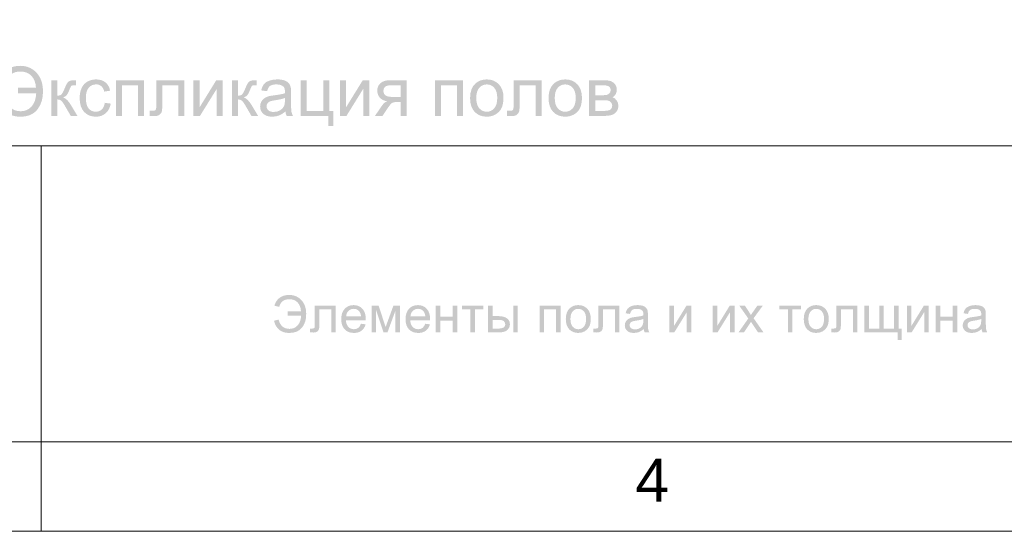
# Model space of a CAD drawing. Header units: millimetres. Extents: x 1527433 to 14789979, y -66543 to 11310.
# Tile 42 of 122: x 1951079 to 1959065, y -60984 to -56837. Entities that reach past the tile are written whole.
import ezdxf

# ---------------------------------------------------------------- set-up
doc = ezdxf.new("R2010")
doc.units = ezdxf.units.MM
doc.styles.get("Standard").update_dxf_attribs({"font": 'isocpeur.ttf', "height": 250})
doc.styles.add('V@ler@Live', font='isocpeui.ttf')

msp = doc.modelspace()

# ---------------------------------------------------------------- hatches: boundary and pattern name
h = msp.add_hatch(color=7)
h.dxf.hatch_style = 2
h.paths.add_polyline_path([(1951064.404, -57387.129), (1951064.404, -57434.203), (1951212.681, -57434.203), (1951209.231, -57466.036), (1951201.863, -57494.313), (1951190.589, -57519.035), (1951175.419, -57540.202), (1951157.054, -57557.195), (1951136.276, -57569.32), (1951113.089, -57576.587), (1951087.5, -57579.008), (1951064.796, -57577.426), (1951044.31, -57572.681), (1951026.044, -57564.773), (1951009.999, -57553.7), (1950996.176, -57539.462), (1950984.576, -57522.058), (1950975.201, -57501.487), (1950968.052, -57477.749), (1950917.119, -57491.089), (1950927.282, -57522.092), (1950940.488, -57548.958), (1950956.74, -57571.686), (1950976.037, -57590.28), (1950998.381, -57604.739), (1951023.772, -57615.066), (1951052.21, -57621.261), (1951083.697, -57623.325), (1951106.548, -57622.377), (1951127.89, -57619.53), (1951147.724, -57614.785), (1951166.048, -57608.139), (1951182.864, -57599.592), (1951198.17, -57589.141), (1951211.968, -57576.787), (1951224.257, -57562.526), (1951244.255, -57530.342), (1951258.115, -57494.644), (1951265.835, -57455.432), (1951267.417, -57412.706), (1951266.126, -57386.093), (1951262.263, -57360.664), (1951255.836, -57336.424), (1951246.856, -57313.377), (1951235.198, -57291.931), (1951220.811, -57272.49), (1951203.696, -57255.055), (1951183.852, -57239.624), (1951161.589, -57226.995), (1951137.295, -57217.968), (1951110.965, -57212.548), (1951082.594, -57210.741), (1951052.85, -57212.663), (1951025.633, -57218.43), (1951000.948, -57228.042), (1950978.8, -57241.498), (1950959.585, -57258.375), (1950943.771, -57278.244), (1950931.346, -57301.099), (1950922.301, -57326.937), (1950974.005, -57340.552), (1950980.643, -57320.979), (1950989.271, -57304.017), (1950999.89, -57289.663), (1951012.5, -57277.92), (1951027.103, -57268.786), (1951043.698, -57262.262), (1951062.287, -57258.348), (1951082.87, -57257.043), (1951110.412, -57259.242), (1951134.822, -57265.835), (1951156.09, -57276.809), (1951174.206, -57292.155), (1951188.874, -57311.243), (1951199.81, -57333.441), (1951207.026, -57358.74), (1951210.531, -57387.129)])
h = msp.add_hatch(color=7)
h.dxf.hatch_style = 2
h.paths.add_polyline_path([(1951335.278, -57327.488), (1951384.226, -57327.488), (1951384.226, -57452.448), (1951395.048, -57451.89), (1951404.118, -57450.209), (1951411.442, -57447.402), (1951417.024, -57443.464), (1951422.285, -57436.849), (1951428.647, -57425.935), (1951436.115, -57410.721), (1951444.695, -57391.208), (1951451.548, -57375.551), (1951457.724, -57362.807), (1951463.228, -57352.978), (1951468.066, -57346.064), (1951477.699, -57336.928), (1951488.737, -57331.346), (1951503.998, -57328.466), (1951526.33, -57327.488), (1951536.141, -57327.488), (1951536.141, -57368.057), (1951522.526, -57367.782), (1951506.651, -57369.222), (1951497.721, -57373.514), (1951494.496, -57377.978), (1951490.521, -57385.414), (1951485.792, -57395.815), (1951480.303, -57409.178), (1951474.845, -57422.232), (1951469.63, -57433.115), (1951464.653, -57441.827), (1951459.908, -57448.37), (1951448.133, -57458.787), (1951431.355, -57468.213), (1951447.044, -57475.054), (1951462.609, -57487.141), (1951478.05, -57504.467), (1951493.367, -57527.028), (1951547, -57616.545), (1951493.091, -57616.545), (1951440.836, -57527.028), (1951433.066, -57514.707), (1951425.802, -57504.69), (1951419.054, -57496.968), (1951412.834, -57491.53), (1951399.688, -57485.08), (1951384.226, -57482.931), (1951384.226, -57616.545), (1951335.278, -57616.545)])
h = msp.add_hatch(color=7)
h.dxf.hatch_style = 2
h.paths.add_polyline_path([(1951768.886, -57510.657), (1951817.062, -57516.941), (1951811.562, -57540.484), (1951802.999, -57561.334), (1951791.366, -57579.487), (1951776.658, -57594.938), (1951759.449, -57607.269), (1951740.402, -57616.07), (1951719.514, -57621.347), (1951696.787, -57623.105), (1951668.561, -57620.685), (1951643.25, -57613.417), (1951620.853, -57601.292), (1951601.371, -57584.299), (1951585.6, -57562.811), (1951574.334, -57537.122), (1951567.575, -57507.226), (1951565.322, -57473.119), (1951566.285, -57450.453), (1951569.18, -57429.249), (1951574.019, -57409.503), (1951580.811, -57391.208), (1951589.587, -57374.767), (1951600.379, -57360.506), (1951613.197, -57348.436), (1951628.05, -57338.567), (1951644.236, -57330.89), (1951661.13, -57325.393), (1951678.737, -57322.088), (1951697.062, -57320.984), (1951719.52, -57322.472), (1951739.843, -57326.937), (1951758.027, -57334.378), (1951774.067, -57344.796), (1951787.689, -57357.953), (1951798.624, -57373.611), (1951806.871, -57391.77), (1951812.432, -57412.43), (1951764.807, -57419.761), (1951760.756, -57406.117), (1951755.388, -57394.282), (1951748.707, -57384.244), (1951740.718, -57375.995), (1951731.624, -57369.556), (1951721.626, -57364.957), (1951710.728, -57362.197), (1951698.936, -57361.277), (1951681.292, -57362.94), (1951665.395, -57367.92), (1951651.234, -57376.207), (1951638.799, -57387.791), (1951628.67, -57402.993), (1951621.435, -57422.056), (1951617.095, -57444.973), (1951615.648, -57471.741), (1951617.043, -57498.892), (1951621.229, -57522.053), (1951628.205, -57541.225), (1951637.972, -57556.408), (1951649.982, -57567.975), (1951663.693, -57576.224), (1951679.109, -57581.166), (1951696.235, -57582.811), (1951710.033, -57581.705), (1951722.652, -57578.387), (1951734.094, -57572.858), (1951744.356, -57565.117), (1951753.142, -57555.08), (1951760.156, -57542.662), (1951765.402, -57527.856)])
h = msp.add_hatch(color=7)
h.dxf.hatch_style = 2
h.paths.add_polyline_path([(1951859.998, -57327.488), (1952088.036, -57327.488), (1952088.036, -57616.545), (1952039.032, -57616.545), (1952039.032, -57368.057), (1951908.946, -57368.057), (1951908.946, -57616.545), (1951859.998, -57616.545)])
h = msp.add_hatch(color=7)
h.dxf.hatch_style = 2
h.paths.add_polyline_path([(1952186.523, -57327.488), (1952414.064, -57327.488), (1952414.064, -57616.545), (1952365.337, -57616.545), (1952365.337, -57368.057), (1952235.526, -57368.057), (1952235.526, -57512.035), (1952235.319, -57535.071), (1952234.699, -57553.824), (1952233.665, -57568.287), (1952232.218, -57578.456), (1952226.086, -57593.498), (1952214.249, -57606.513), (1952206.082, -57611.754), (1952196.293, -57615.491), (1952184.871, -57617.73), (1952171.805, -57618.475), (1952153.36, -57617.91), (1952132.393, -57616.27), (1952132.393, -57575.425), (1952153.891, -57575.425), (1952166.92, -57574.667), (1952175.609, -57572.338), (1952181.059, -57568.286), (1952184.318, -57562.416), (1952185.267, -57557.095), (1952185.958, -57547.919), (1952186.38, -57534.898), (1952186.523, -57518.043)])
h = msp.add_hatch(color=7)
h.dxf.hatch_style = 2
h.paths.add_polyline_path([(1952488.389, -57327.488), (1952537.337, -57327.488), (1952537.337, -57547.974), (1952673.156, -57327.488), (1952725.963, -57327.488), (1952725.963, -57616.545), (1952676.96, -57616.545), (1952676.96, -57397.437), (1952541.14, -57616.545), (1952488.389, -57616.545)])
h = msp.add_hatch(color=7)
h.dxf.hatch_style = 2
h.paths.add_polyline_path([(1952800.491, -57327.488), (1952849.439, -57327.488), (1952849.439, -57452.448), (1952860.261, -57451.89), (1952869.331, -57450.209), (1952876.654, -57447.402), (1952882.236, -57443.464), (1952887.498, -57436.849), (1952893.86, -57425.935), (1952901.328, -57410.721), (1952909.907, -57391.208), (1952916.76, -57375.551), (1952922.936, -57362.807), (1952928.441, -57352.978), (1952933.279, -57346.064), (1952942.911, -57336.928), (1952953.949, -57331.346), (1952969.211, -57328.466), (1952991.542, -57327.488), (1953001.354, -57327.488), (1953001.354, -57368.057), (1952987.739, -57367.782), (1952971.864, -57369.222), (1952962.934, -57373.514), (1952959.708, -57377.978), (1952955.734, -57385.414), (1952951.004, -57395.815), (1952945.516, -57409.178), (1952940.058, -57422.232), (1952934.843, -57433.115), (1952929.865, -57441.827), (1952925.12, -57448.37), (1952913.345, -57458.787), (1952896.568, -57468.213), (1952912.257, -57475.054), (1952927.821, -57487.141), (1952943.262, -57504.467), (1952958.579, -57527.028), (1953012.213, -57616.545), (1952958.304, -57616.545), (1952906.048, -57527.028), (1952898.278, -57514.707), (1952891.014, -57504.69), (1952884.267, -57496.968), (1952878.047, -57491.53), (1952864.9, -57485.08), (1952849.439, -57482.931), (1952849.439, -57616.545), (1952800.491, -57616.545)])
h = msp.add_hatch(color=7)
h.paths.add_polyline_path([(1953234.098, -57580.882), (1953207.399, -57600.636), (1953181.733, -57613.569), (1953155.612, -57620.714), (1953127.713, -57623.105), (1953105.275, -57621.656), (1953085.587, -57617.303), (1953068.647, -57610.036), (1953054.457, -57599.843), (1953043.252, -57587.379), (1953035.261, -57573.302), (1953030.474, -57557.613), (1953028.881, -57540.312), (1953031.285, -57520.027), (1953038.527, -57501.562), (1953049.696, -57485.742), (1953063.883, -57473.395), (1953080.502, -57464.093), (1953099.105, -57457.354), (1953117.199, -57453.599), (1953142.651, -57449.968), (1953170.371, -57446.278), (1953194.169, -57442.237), (1953214.05, -57437.845), (1953230.019, -57433.101), (1953230.219, -57424.867), (1953230.295, -57420.313), (1953229.426, -57406.453), (1953226.822, -57394.805), (1953222.481, -57385.369), (1953216.404, -57378.145), (1953205.882, -57370.901), (1953193.081, -57365.715), (1953177.995, -57362.595), (1953160.621, -57361.553), (1953144.468, -57362.316), (1953130.573, -57364.599), (1953118.941, -57368.39), (1953109.578, -57373.68), (1953101.888, -57380.884), (1953095.268, -57390.423), (1953089.711, -57402.298), (1953085.215, -57416.509), (1953037.314, -57409.95), (1953045.954, -57382.162), (1953058.812, -57360.285), (1953077.119, -57343.583), (1953102.082, -57331.181), (1953132.633, -57323.54), (1953167.732, -57320.984), (1953185.344, -57321.531), (1953201.225, -57323.168), (1953215.38, -57325.89), (1953227.814, -57329.693), (1953247.878, -57339.546), (1953261.824, -57351.631), (1953271.091, -57366.562), (1953277.093, -57384.925), (1953278.178, -57392.46), (1953278.953, -57402.502), (1953279.418, -57415.055), (1953279.573, -57430.124), (1953279.573, -57495.443), (1953279.761, -57526.459), (1953280.331, -57551.206), (1953281.294, -57569.679), (1953282.66, -57581.874), (1953287.332, -57599.602), (1953295.062, -57616.545), (1953243.91, -57616.545), (1953237.64, -57600.016)])
h.paths.add_polyline_path([(1953230.019, -57471.465), (1953215.003, -57476.716), (1953196.664, -57481.553), (1953175.007, -57485.976), (1953150.038, -57489.986), (1953136.021, -57492.24), (1953124.227, -57494.623), (1953114.644, -57497.141), (1953107.263, -57499.798), (1953096.143, -57506.523), (1953087.916, -57515.728), (1953082.831, -57526.801), (1953081.136, -57538.989), (1953082.057, -57548.375), (1953084.829, -57556.938), (1953089.461, -57564.685), (1953095.963, -57571.621), (1953104.254, -57577.337), (1953114.25, -57581.419), (1953125.962, -57583.869), (1953139.399, -57584.685), (1953166.133, -57581.612), (1953189.725, -57572.338), (1953208.825, -57557.662), (1953222.137, -57538.438), (1953225.577, -57529.169), (1953228.042, -57517.905), (1953229.524, -57504.657), (1953230.019, -57489.435)])
h = msp.add_hatch(color=7)
h.dxf.hatch_style = 2
h.paths.add_polyline_path([(1953357, -57327.488), (1953406.003, -57327.488), (1953406.003, -57576.251), (1953541.547, -57576.251), (1953541.547, -57327.488), (1953590.55, -57327.488), (1953590.55, -57576.251), (1953622.135, -57576.251), (1953622.135, -57698.456), (1953581.841, -57698.456), (1953581.841, -57616.545), (1953357, -57616.545)])
h = msp.add_hatch(color=7)
h.dxf.hatch_style = 2
h.paths.add_polyline_path([(1953676.429, -57327.488), (1953725.377, -57327.488), (1953725.377, -57547.974), (1953861.197, -57327.488), (1953914.003, -57327.488), (1953914.003, -57616.545), (1953865, -57616.545), (1953865, -57397.437), (1953729.18, -57616.545), (1953676.429, -57616.545)])
h = msp.add_hatch(color=7)
h.paths.add_polyline_path([(1954216.293, -57327.488), (1954216.293, -57616.545), (1954167.621, -57616.545), (1954167.621, -57503.877), (1954139.288, -57503.877), (1954116.716, -57505.558), (1954100.759, -57510.547), (1954093.71, -57515.735), (1954085.214, -57524.603), (1954075.272, -57537.15), (1954063.882, -57553.376), (1954021.163, -57616.545), (1953960.474, -57616.545), (1954013.281, -57538.714), (1954025.351, -57522.829), (1954037.41, -57510.815), (1954049.449, -57502.677), (1954061.457, -57498.42), (1954041.851, -57494.39), (1954024.953, -57488.009), (1954010.762, -57479.281), (1953999.28, -57468.213), (1953990.39, -57455.52), (1953984.052, -57441.907), (1953980.258, -57427.363), (1953978.995, -57411.879), (1953980.65, -57393.997), (1953985.617, -57377.883), (1953993.901, -57363.525), (1954005.509, -57350.915), (1954020.267, -57340.673), (1954038.003, -57333.352), (1954058.715, -57328.955), (1954082.403, -57327.488)])
h.paths.add_polyline_path([(1954167.621, -57368.057), (1954097.947, -57368.057), (1954077.98, -57368.914), (1954061.905, -57371.475), (1954049.725, -57375.731), (1954041.448, -57381.672), (1954031.925, -57396.466), (1954028.77, -57413.533), (1954029.929, -57425.614), (1954033.414, -57435.974), (1954039.234, -57444.608), (1954047.401, -57451.511), (1954058.533, -57456.793), (1954073.246, -57460.565), (1954091.545, -57462.829), (1954113.436, -57463.583), (1954167.621, -57463.583)])
h = msp.add_hatch(color=7)
h.dxf.hatch_style = 2
h.paths.add_polyline_path([(1954447.31, -57327.488), (1954675.348, -57327.488), (1954675.348, -57616.545), (1954626.345, -57616.545), (1954626.345, -57368.057), (1954496.258, -57368.057), (1954496.258, -57616.545), (1954447.31, -57616.545)])
h = msp.add_hatch(color=7)
h.paths.add_polyline_path([(1954731.667, -57472.017), (1954734.458, -57434.501), (1954742.829, -57402.164), (1954756.782, -57375.015), (1954776.316, -57353.064), (1954795.952, -57339.029), (1954817.65, -57329.004), (1954841.405, -57322.989), (1954867.211, -57320.984), (1954895.623, -57323.431), (1954921.327, -57330.768), (1954944.323, -57342.982), (1954964.611, -57360.065), (1954981.178, -57381.447), (1954993.012, -57406.56), (1955000.113, -57435.394), (1955002.479, -57467.938), (1955001.427, -57494.355), (1954998.276, -57517.795), (1954993.038, -57538.259), (1954985.722, -57555.746), (1954976.38, -57570.847), (1954965.141, -57584.154), (1954952.011, -57595.674), (1954936.995, -57605.411), (1954920.634, -57613.152), (1954903.55, -57618.681), (1954885.742, -57621.999), (1954867.211, -57623.105), (1954838.315, -57620.675), (1954812.324, -57613.383), (1954789.247, -57601.222), (1954769.095, -57584.189), (1954752.712, -57562.577), (1954741.017, -57536.681), (1954734.004, -57506.496)])
h.paths.add_polyline_path([(1954781.993, -57472.017), (1954783.503, -57498.051), (1954788.036, -57520.592), (1954795.597, -57539.64), (1954806.192, -57555.195), (1954819.09, -57567.277), (1954833.559, -57575.907), (1954849.6, -57581.085), (1954867.211, -57582.811), (1954884.646, -57581.075), (1954900.566, -57575.866), (1954914.968, -57567.184), (1954927.845, -57555.03), (1954938.448, -57539.329), (1954946.028, -57520), (1954950.58, -57497.033), (1954952.098, -57470.418), (1954950.57, -57445.243), (1954945.994, -57423.303), (1954938.378, -57404.608), (1954927.735, -57389.169), (1954914.805, -57377.087), (1954900.408, -57368.457), (1954884.543, -57363.279), (1954867.211, -57361.553), (1954849.6, -57363.277), (1954833.559, -57368.443), (1954819.09, -57377.041), (1954806.192, -57389.059), (1954795.597, -57404.54), (1954788.036, -57423.53), (1954783.503, -57446.024)])
h = msp.add_hatch(color=7)
h.dxf.hatch_style = 2
h.paths.add_polyline_path([(1955084.536, -57327.488), (1955312.078, -57327.488), (1955312.078, -57616.545), (1955263.35, -57616.545), (1955263.35, -57368.057), (1955133.539, -57368.057), (1955133.539, -57512.035), (1955133.333, -57535.071), (1955132.712, -57553.824), (1955131.679, -57568.287), (1955130.232, -57578.456), (1955124.1, -57593.498), (1955112.262, -57606.513), (1955104.096, -57611.754), (1955094.307, -57615.491), (1955082.884, -57617.73), (1955069.819, -57618.475), (1955051.374, -57617.91), (1955030.407, -57616.27), (1955030.407, -57575.425), (1955051.904, -57575.425), (1955064.934, -57574.667), (1955073.622, -57572.338), (1955079.072, -57568.286), (1955082.331, -57562.416), (1955083.281, -57557.095), (1955083.971, -57547.919), (1955084.393, -57534.898), (1955084.536, -57518.043)])
h = msp.add_hatch(color=7)
h.paths.add_polyline_path([(1955368.157, -57472.017), (1955370.948, -57434.501), (1955379.319, -57402.164), (1955393.272, -57375.015), (1955412.806, -57353.064), (1955432.442, -57339.029), (1955454.14, -57329.004), (1955477.895, -57322.989), (1955503.701, -57320.984), (1955532.113, -57323.431), (1955557.817, -57330.768), (1955580.813, -57342.982), (1955601.101, -57360.065), (1955617.668, -57381.447), (1955629.502, -57406.56), (1955636.603, -57435.394), (1955638.969, -57467.938), (1955637.917, -57494.355), (1955634.766, -57517.795), (1955629.528, -57538.259), (1955622.212, -57555.746), (1955612.87, -57570.847), (1955601.631, -57584.154), (1955588.501, -57595.674), (1955573.485, -57605.411), (1955557.124, -57613.152), (1955540.04, -57618.681), (1955522.232, -57621.999), (1955503.701, -57623.105), (1955474.805, -57620.675), (1955448.814, -57613.383), (1955425.737, -57601.222), (1955405.585, -57584.189), (1955389.203, -57562.577), (1955377.507, -57536.681), (1955370.494, -57506.496)])
h.paths.add_polyline_path([(1955418.483, -57472.017), (1955419.993, -57498.051), (1955424.526, -57520.592), (1955432.087, -57539.64), (1955442.682, -57555.195), (1955455.58, -57567.277), (1955470.049, -57575.907), (1955486.09, -57581.085), (1955503.701, -57582.811), (1955521.136, -57581.075), (1955537.057, -57575.866), (1955551.458, -57567.184), (1955564.335, -57555.03), (1955574.938, -57539.329), (1955582.518, -57520), (1955587.07, -57497.033), (1955588.588, -57470.418), (1955587.06, -57445.243), (1955582.484, -57423.303), (1955574.868, -57404.608), (1955564.225, -57389.169), (1955551.295, -57377.087), (1955536.898, -57368.457), (1955521.033, -57363.279), (1955503.701, -57361.553), (1955486.09, -57363.277), (1955470.049, -57368.443), (1955455.58, -57377.041), (1955442.682, -57389.059), (1955432.087, -57404.54), (1955424.526, -57423.53), (1955419.993, -57446.024)])
h = msp.add_hatch(color=7)
h.paths.add_polyline_path([(1955697.379, -57327.488), (1955810.323, -57327.488), (1955829.785, -57327.922), (1955846.586, -57329.224), (1955860.731, -57331.395), (1955872.225, -57334.433), (1955891.069, -57344.272), (1955907.061, -57359.899), (1955913.428, -57369.623), (1955917.976, -57380.267), (1955920.704, -57391.82), (1955921.614, -57404.272), (1955919.464, -57423.62), (1955913.015, -57440.322), (1955902.3, -57454.454), (1955887.328, -57466.064), (1955905.966, -57475.813), (1955921.173, -57491.475), (1955931.294, -57511.87), (1955934.677, -57535.737), (1955931.815, -57554.96), (1955925.961, -57571.532), (1955917.12, -57585.447), (1955905.298, -57596.702), (1955890.435, -57605.383), (1955872.555, -57611.584), (1955851.657, -57615.305), (1955827.742, -57616.545), (1955697.379, -57616.545)])
h.paths.add_polyline_path([(1955746.327, -57449.141), (1955798.582, -57449.141), (1955812.99, -57448.943), (1955824.958, -57448.342), (1955834.487, -57447.327), (1955841.577, -57445.889), (1955852.67, -57440.976), (1955862.523, -57432.715), (1955869.469, -57421.801), (1955871.784, -57408.902), (1955870.771, -57398.351), (1955867.732, -57389.52), (1955862.668, -57382.416), (1955855.578, -57377.042), (1955846.047, -57373.127), (1955833.653, -57370.317), (1955818.386, -57368.624), (1955800.236, -57368.057), (1955746.327, -57368.057)])
h.paths.add_polyline_path([(1955746.327, -57576.251), (1955810.819, -57576.251), (1955830.014, -57575.651), (1955845.932, -57573.847), (1955858.584, -57570.833), (1955867.98, -57566.605), (1955874.833, -57560.922), (1955879.845, -57553.466), (1955883.018, -57544.242), (1955884.351, -57533.257), (1955882.091, -57519.897), (1955875.367, -57507.57), (1955864.997, -57497.903), (1955851.94, -57492.577), (1955843.621, -57491.202), (1955833.137, -57490.221), (1955820.492, -57489.631), (1955805.693, -57489.435), (1955746.327, -57489.435)])
h = msp.add_hatch(color=7)
h.dxf.hatch_style = 2
h.paths.add_polyline_path([(1953250.866, -59199.889), (1953250.866, -59235.057), (1953361.605, -59235.057), (1953359.03, -59258.859), (1953353.536, -59279.994), (1953345.117, -59298.464), (1953333.768, -59314.266), (1953320.053, -59326.927), (1953304.54, -59335.97), (1953287.229, -59341.396), (1953268.119, -59343.205), (1953251.169, -59342.024), (1953235.873, -59338.481), (1953222.233, -59332.575), (1953210.248, -59324.305), (1953199.919, -59313.671), (1953191.247, -59300.673), (1953184.233, -59285.309), (1953178.877, -59267.578), (1953140.898, -59277.555), (1953148.484, -59300.712), (1953158.345, -59320.778), (1953170.481, -59337.756), (1953184.892, -59351.646), (1953201.58, -59362.447), (1953220.544, -59370.162), (1953241.787, -59374.79), (1953265.307, -59376.333), (1953298.287, -59373.5), (1953326.775, -59364.992), (1953350.767, -59350.8), (1953370.259, -59330.913), (1953385.173, -59306.895), (1953395.518, -59280.236), (1953401.296, -59250.941), (1953402.505, -59219.016), (1953401.544, -59199.161), (1953398.66, -59180.19), (1953393.854, -59162.097), (1953387.126, -59144.878), (1953378.422, -59128.847), (1953367.682, -59114.32), (1953354.895, -59101.291), (1953340.052, -59089.756), (1953323.423, -59080.343), (1953305.284, -59073.606), (1953285.637, -59069.556), (1953264.481, -59068.204), (1953242.239, -59069.64), (1953221.899, -59073.95), (1953203.461, -59081.133), (1953186.925, -59091.189), (1953172.569, -59103.79), (1953160.756, -59118.612), (1953151.485, -59135.667), (1953144.757, -59154.965), (1953183.397, -59165.163), (1953188.355, -59150.549), (1953194.798, -59137.879), (1953202.727, -59127.155), (1953212.143, -59118.378), (1953223.047, -59111.549), (1953235.44, -59106.67), (1953249.325, -59103.741), (1953264.701, -59102.765), (1953285.269, -59104.407), (1953303.486, -59109.331), (1953319.357, -59117.532), (1953332.886, -59129.003), (1953343.821, -59143.265), (1953351.986, -59159.836), (1953357.381, -59178.713), (1953360.006, -59199.889)])
h = msp.add_hatch(color=7)
h.dxf.hatch_style = 2
h.paths.add_polyline_path([(1953472.5, -59155.406), (1953642.44, -59155.406), (1953642.44, -59371.262), (1953606.06, -59371.262), (1953606.06, -59185.668), (1953509.101, -59185.668), (1953509.101, -59293.21), (1953508.947, -59310.418), (1953508.488, -59324.422), (1953507.729, -59335.223), (1953506.676, -59342.819), (1953502.08, -59354.057), (1953493.226, -59363.765), (1953479.797, -59370.463), (1953461.531, -59372.695), (1953447.765, -59372.282), (1953432.096, -59371.041), (1953432.096, -59340.559), (1953448.137, -59340.559), (1953457.852, -59339.98), (1953464.342, -59338.244), (1953468.401, -59335.226), (1953470.847, -59330.803), (1953471.57, -59326.843), (1953472.087, -59320.006), (1953472.397, -59310.285), (1953472.5, -59297.675)])
h = msp.add_hatch(color=7)
h.paths.add_polyline_path([(1953846.763, -59301.754), (1953884.577, -59306.439), (1953879.121, -59322.087), (1953871.768, -59335.874), (1953862.524, -59347.801), (1953851.394, -59357.867), (1953838.475, -59365.889), (1953823.867, -59371.606), (1953807.575, -59375.029), (1953789.602, -59376.168), (1953767.144, -59374.348), (1953747.145, -59368.885), (1953729.606, -59359.773), (1953714.527, -59347.008), (1953702.381, -59330.947), (1953693.718, -59311.951), (1953688.528, -59290.02), (1953686.801, -59265.153), (1953688.548, -59239.461), (1953693.794, -59216.798), (1953702.544, -59197.173), (1953714.802, -59180.597), (1953729.862, -59167.429), (1953747.014, -59158.024), (1953766.264, -59152.381), (1953787.618, -59150.5), (1953808.257, -59152.349), (1953826.926, -59157.887), (1953843.622, -59167.104), (1953858.339, -59179.99), (1953870.348, -59196.247), (1953878.927, -59215.495), (1953884.074, -59237.731), (1953885.789, -59262.948), (1953885.569, -59272.705), (1953724.559, -59272.705), (1953726.563, -59289.446), (1953730.588, -59304.11), (1953736.628, -59316.686), (1953744.678, -59327.165), (1953754.29, -59335.444), (1953765.018, -59341.352), (1953776.862, -59344.892), (1953789.823, -59346.071), (1953808.461, -59343.426), (1953824.164, -59335.488), (1953836.91, -59321.763)])
h.paths.add_polyline_path([(1953726.598, -59242.608), (1953847.149, -59242.608), (1953845.359, -59229.855), (1953842.464, -59218.796), (1953838.452, -59209.432), (1953833.314, -59201.763), (1953823.909, -59192.503), (1953813.222, -59185.888), (1953801.254, -59181.92), (1953788.004, -59180.597), (1953775.9, -59181.651), (1953764.805, -59184.813), (1953754.711, -59190.084), (1953745.615, -59197.464), (1953737.978, -59206.611), (1953732.262, -59217.183), (1953728.469, -59229.183)])
h = msp.add_hatch(color=7)
h.dxf.hatch_style = 2
h.paths.add_polyline_path([(1953933, -59155.406), (1953989.941, -59155.406), (1954046.661, -59328.157), (1954109.665, -59155.406), (1954162.306, -59155.406), (1954162.306, -59371.262), (1954125.705, -59371.262), (1954125.705, -59197.464), (1954061.874, -59371.262), (1954029.132, -59371.262), (1953968.774, -59189.14), (1953968.774, -59371.262), (1953933, -59371.262)])
h = msp.add_hatch(color=7)
h.paths.add_polyline_path([(1954368.137, -59301.754), (1954405.95, -59306.439), (1954400.494, -59322.087), (1954393.141, -59335.874), (1954383.897, -59347.801), (1954372.767, -59357.867), (1954359.849, -59365.889), (1954345.241, -59371.606), (1954328.948, -59375.029), (1954310.976, -59376.168), (1954288.517, -59374.348), (1954268.519, -59368.885), (1954250.98, -59359.773), (1954235.9, -59347.008), (1954223.755, -59330.947), (1954215.092, -59311.951), (1954209.902, -59290.02), (1954208.174, -59265.153), (1954209.922, -59239.461), (1954215.168, -59216.798), (1954223.917, -59197.173), (1954236.176, -59180.597), (1954251.235, -59167.429), (1954268.388, -59158.024), (1954287.638, -59152.381), (1954308.991, -59150.5), (1954329.63, -59152.349), (1954348.3, -59157.887), (1954364.996, -59167.104), (1954379.712, -59179.99), (1954391.722, -59196.247), (1954400.3, -59215.495), (1954405.447, -59237.731), (1954407.163, -59262.948), (1954406.942, -59272.705), (1954245.932, -59272.705), (1954247.937, -59289.446), (1954251.961, -59304.11), (1954258.002, -59316.686), (1954266.052, -59327.165), (1954275.664, -59335.444), (1954286.392, -59341.352), (1954298.236, -59344.892), (1954311.196, -59346.071), (1954329.834, -59343.426), (1954345.537, -59335.488), (1954358.284, -59321.763)])
h.paths.add_polyline_path([(1954247.972, -59242.608), (1954368.523, -59242.608), (1954366.733, -59229.855), (1954363.837, -59218.796), (1954359.826, -59209.432), (1954354.687, -59201.763), (1954345.282, -59192.503), (1954334.595, -59185.888), (1954322.627, -59181.92), (1954309.377, -59180.597), (1954297.274, -59181.651), (1954286.178, -59184.813), (1954276.085, -59190.084), (1954266.989, -59197.464), (1954259.351, -59206.611), (1954253.636, -59217.183), (1954249.843, -59229.183)])
h = msp.add_hatch(color=7)
h.dxf.hatch_style = 2
h.paths.add_polyline_path([(1954453.602, -59155.406), (1954490.148, -59155.406), (1954490.148, -59245.254), (1954591.571, -59245.254), (1954591.571, -59155.406), (1954628.172, -59155.406), (1954628.172, -59371.262), (1954591.571, -59371.262), (1954591.571, -59275.516), (1954490.148, -59275.516), (1954490.148, -59371.262), (1954453.602, -59371.262)])
h = msp.add_hatch(color=7)
h.dxf.hatch_style = 2
h.paths.add_polyline_path([(1954664.997, -59155.406), (1954840.394, -59155.406), (1954840.394, -59185.668), (1954770.886, -59185.668), (1954770.886, -59371.262), (1954734.505, -59371.262), (1954734.505, -59185.668), (1954664.997, -59185.668)])
h = msp.add_hatch(color=7)
h.paths.add_polyline_path([(1955082.176, -59155.406), (1955118.777, -59155.406), (1955118.777, -59371.262), (1955082.176, -59371.262)])
h.paths.add_polyline_path([(1954877.51, -59155.406), (1954914.056, -59155.406), (1954914.056, -59239.742), (1954960.413, -59239.742), (1954981.766, -59240.846), (1955000.514, -59244.152), (1955016.657, -59249.648), (1955030.197, -59257.326), (1955040.913, -59266.959), (1955048.58, -59278.251), (1955053.188, -59291.207), (1955054.726, -59305.833), (1955053.445, -59318.865), (1955049.606, -59330.92), (1955043.215, -59341.993), (1955034.276, -59352.08), (1955022.535, -59360.472), (1955007.735, -59366.466), (1954989.875, -59370.063), (1954968.957, -59371.262), (1954877.51, -59371.262)])
h.paths.add_polyline_path([(1954914.056, -59341.166), (1954952.475, -59341.166), (1954968.598, -59340.637), (1954982.241, -59339.043), (1954993.403, -59336.375), (1955002.085, -59332.622), (1955008.564, -59327.764), (1955013.199, -59321.708), (1955015.983, -59314.452), (1955016.912, -59305.998), (1955014.156, -59292.769), (1955005.943, -59281.028), (1954998.782, -59276.244), (1954988.297, -59272.815), (1954974.496, -59270.75), (1954957.381, -59270.059), (1954914.056, -59270.059)])
h = msp.add_hatch(color=7)
h.dxf.hatch_style = 2
h.paths.add_polyline_path([(1955294.757, -59155.406), (1955465.083, -59155.406), (1955465.083, -59371.262), (1955428.482, -59371.262), (1955428.482, -59185.668), (1955331.303, -59185.668), (1955331.303, -59371.262), (1955294.757, -59371.262)])
h = msp.add_hatch(color=7)
h.paths.add_polyline_path([(1955508.079, -59263.334), (1955510.159, -59235.304), (1955516.403, -59211.155), (1955526.822, -59190.881), (1955541.428, -59174.478), (1955556.092, -59163.988), (1955572.296, -59156.495), (1955590.03, -59151.999), (1955609.283, -59150.5), (1955630.511, -59152.329), (1955649.714, -59157.811), (1955666.891, -59166.941), (1955682.043, -59179.715), (1955694.414, -59195.694), (1955703.251, -59214.448), (1955708.553, -59235.983), (1955710.32, -59260.302), (1955709.536, -59280.031), (1955707.185, -59297.537), (1955703.274, -59312.811), (1955697.808, -59325.842), (1955682.429, -59347.057), (1955661.428, -59362.939), (1955636.451, -59372.86), (1955609.283, -59376.168), (1955587.713, -59374.357), (1955568.313, -59368.919), (1955551.085, -59359.843), (1955536.026, -59347.119), (1955523.799, -59330.973), (1955515.066, -59311.634), (1955509.826, -59289.091)])
h.paths.add_polyline_path([(1955545.672, -59263.334), (1955546.8, -59282.776), (1955550.185, -59299.604), (1955555.834, -59313.827), (1955563.752, -59325.456), (1955573.362, -59334.491), (1955584.161, -59340.931), (1955596.138, -59344.788), (1955609.283, -59346.071), (1955622.315, -59344.779), (1955634.211, -59340.897), (1955644.97, -59334.421), (1955654.592, -59325.346), (1955662.519, -59313.614), (1955668.187, -59299.17), (1955671.591, -59282.007), (1955672.727, -59262.121), (1955671.591, -59243.321), (1955668.18, -59226.94), (1955662.495, -59212.977), (1955654.537, -59201.433), (1955644.885, -59192.421), (1955634.122, -59185.978), (1955622.252, -59182.108), (1955609.283, -59180.817), (1955596.138, -59182.107), (1955584.161, -59185.971), (1955573.362, -59192.398), (1955563.752, -59201.377), (1955555.834, -59212.942), (1955550.185, -59227.126), (1955546.8, -59243.925)])
h = msp.add_hatch(color=7)
h.dxf.hatch_style = 2
h.paths.add_polyline_path([(1955772.579, -59155.406), (1955942.519, -59155.406), (1955942.519, -59371.262), (1955906.139, -59371.262), (1955906.139, -59185.668), (1955809.18, -59185.668), (1955809.18, -59293.21), (1955809.026, -59310.418), (1955808.567, -59324.422), (1955807.808, -59335.223), (1955806.755, -59342.819), (1955802.159, -59354.057), (1955793.305, -59363.765), (1955779.876, -59370.463), (1955761.61, -59372.695), (1955747.844, -59372.282), (1955732.175, -59371.041), (1955732.175, -59340.559), (1955748.216, -59340.559), (1955757.931, -59339.98), (1955764.421, -59338.244), (1955768.48, -59335.226), (1955770.926, -59330.803), (1955771.649, -59326.843), (1955772.166, -59320.006), (1955772.476, -59310.285), (1955772.579, -59297.675)])
h = msp.add_hatch(color=7)
h.paths.add_polyline_path([(1956139.897, -59344.638), (1956119.957, -59359.39), (1956100.761, -59369.057), (1956081.248, -59374.39), (1956060.412, -59376.168), (1956043.659, -59375.083), (1956028.958, -59371.827), (1956016.314, -59366.401), (1956005.731, -59358.804), (1955997.379, -59349.513), (1955991.42, -59339.002), (1955987.848, -59327.272), (1955986.659, -59314.321), (1955988.451, -59299.191), (1955993.88, -59285.383), (1956002.196, -59273.6), (1956012.787, -59264.381), (1956025.189, -59257.422), (1956039.08, -59252.365), (1956052.591, -59249.567), (1956071.601, -59246.853), (1956092.294, -59244.083), (1956110.062, -59241.065), (1956124.916, -59237.799), (1956136.865, -59234.285), (1956137.017, -59228.125), (1956137.086, -59224.694), (1956136.435, -59214.358), (1956134.488, -59205.67), (1956131.249, -59198.626), (1956126.723, -59193.219), (1956118.847, -59187.793), (1956109.277, -59183.918), (1956098.011, -59181.592), (1956085.051, -59180.817), (1956072.96, -59181.385), (1956062.568, -59183.084), (1956053.882, -59185.91), (1956046.907, -59189.857), (1956036.2, -59202.397), (1956028.717, -59221.883), (1955992.943, -59216.977), (1955999.392, -59196.217), (1956008.983, -59179.88), (1956022.633, -59167.409), (1956041.284, -59158.162), (1956064.119, -59152.429), (1956090.343, -59150.5), (1956115.361, -59152.14), (1956135.212, -59157.005), (1956150.212, -59164.363), (1956160.623, -59173.376), (1956167.527, -59184.552), (1956172.033, -59198.291), (1956173.397, -59211.437), (1956173.852, -59232.025), (1956173.852, -59280.808), (1956173.996, -59304.001), (1956174.431, -59322.486), (1956175.154, -59336.269), (1956176.167, -59345.355), (1956179.64, -59358.598), (1956185.427, -59371.262), (1956147.228, -59371.262), (1956142.55, -59358.901)])
h.paths.add_polyline_path([(1956136.865, -59262.948), (1956125.661, -59266.853), (1956111.971, -59270.458), (1956095.79, -59273.754), (1956077.113, -59276.729), (1956057.849, -59280.208), (1956045.198, -59284.06), (1956036.882, -59289.103), (1956030.756, -59295.966), (1956026.939, -59304.234), (1956025.685, -59313.329), (1956028.455, -59326.779), (1956036.765, -59337.748), (1956050.407, -59345.065), (1956069.176, -59347.505), (1956089.151, -59345.189), (1956106.769, -59338.244), (1956121.038, -59327.289), (1956130.967, -59312.943), (1956135.384, -59297.599), (1956136.865, -59276.343)])
h = msp.add_hatch(color=7)
h.dxf.hatch_style = 2
h.paths.add_polyline_path([(1956348.6, -59155.406), (1956385.2, -59155.406), (1956385.2, -59320.054), (1956486.624, -59155.406), (1956526.036, -59155.406), (1956526.036, -59371.262), (1956489.435, -59371.262), (1956489.435, -59207.661), (1956388.012, -59371.262), (1956348.6, -59371.262)])
h = msp.add_hatch(color=7)
h.dxf.hatch_style = 2
h.paths.add_polyline_path([(1956699.395, -59155.406), (1956735.996, -59155.406), (1956735.996, -59320.054), (1956837.419, -59155.406), (1956876.831, -59155.406), (1956876.831, -59371.262), (1956840.231, -59371.262), (1956840.231, -59207.661), (1956738.807, -59371.262), (1956699.395, -59371.262)])
h = msp.add_hatch(color=7)
h.dxf.hatch_style = 2
h.paths.add_polyline_path([(1956909.259, -59371.262), (1956988.138, -59259.035), (1956915.157, -59155.406), (1956960.908, -59155.406), (1956994.036, -59206.008), (1957002.47, -59219.285), (1957009.084, -59230.206), (1957025.566, -59206.393), (1957061.946, -59155.406), (1957105.602, -59155.406), (1957031.023, -59257.05), (1957111.335, -59371.262), (1957066.411, -59371.262), (1957022.093, -59304.179), (1957010.297, -59286.099), (1956953.577, -59371.262)])
h = msp.add_hatch(color=7)
h.dxf.hatch_style = 2
h.paths.add_polyline_path([(1957240.013, -59155.406), (1957415.409, -59155.406), (1957415.409, -59185.668), (1957345.901, -59185.668), (1957345.901, -59371.262), (1957309.521, -59371.262), (1957309.521, -59185.668), (1957240.013, -59185.668)])
h = msp.add_hatch(color=7)
h.paths.add_polyline_path([(1957438.084, -59263.334), (1957440.163, -59235.304), (1957446.407, -59211.155), (1957456.827, -59190.881), (1957471.432, -59174.478), (1957486.096, -59163.988), (1957502.3, -59156.495), (1957520.034, -59151.999), (1957539.287, -59150.5), (1957560.515, -59152.329), (1957579.718, -59157.811), (1957596.896, -59166.941), (1957612.047, -59179.715), (1957624.419, -59195.694), (1957633.255, -59214.448), (1957638.557, -59235.983), (1957640.325, -59260.302), (1957639.54, -59280.031), (1957637.19, -59297.537), (1957633.278, -59312.811), (1957627.812, -59325.842), (1957612.433, -59347.057), (1957591.432, -59362.939), (1957566.455, -59372.86), (1957539.287, -59376.168), (1957517.717, -59374.357), (1957498.318, -59368.919), (1957481.089, -59359.843), (1957466.03, -59347.119), (1957453.804, -59330.973), (1957445.07, -59311.634), (1957439.83, -59289.091)])
h.paths.add_polyline_path([(1957475.677, -59263.334), (1957476.804, -59282.776), (1957480.19, -59299.604), (1957485.839, -59313.827), (1957493.756, -59325.456), (1957503.366, -59334.491), (1957514.165, -59340.931), (1957526.142, -59344.788), (1957539.287, -59346.071), (1957552.32, -59344.779), (1957564.215, -59340.897), (1957574.975, -59334.421), (1957584.597, -59325.346), (1957592.523, -59313.614), (1957598.191, -59299.17), (1957601.596, -59282.007), (1957602.732, -59262.121), (1957601.595, -59243.321), (1957598.184, -59226.94), (1957592.5, -59212.977), (1957584.542, -59201.433), (1957574.889, -59192.421), (1957564.126, -59185.978), (1957552.257, -59182.108), (1957539.287, -59180.817), (1957526.142, -59182.107), (1957514.165, -59185.971), (1957503.366, -59192.398), (1957493.756, -59201.377), (1957485.839, -59212.942), (1957480.19, -59227.126), (1957476.804, -59243.925)])
h = msp.add_hatch(color=7)
h.dxf.hatch_style = 2
h.paths.add_polyline_path([(1957702.584, -59155.406), (1957872.523, -59155.406), (1957872.523, -59371.262), (1957836.143, -59371.262), (1957836.143, -59185.668), (1957739.184, -59185.668), (1957739.184, -59293.21), (1957739.03, -59310.418), (1957738.571, -59324.422), (1957737.812, -59335.223), (1957736.759, -59342.819), (1957732.163, -59354.057), (1957723.309, -59363.765), (1957709.88, -59370.463), (1957691.614, -59372.695), (1957677.848, -59372.282), (1957662.179, -59371.041), (1957662.179, -59340.559), (1957678.22, -59340.559), (1957687.935, -59339.98), (1957694.426, -59338.244), (1957698.484, -59335.226), (1957700.93, -59330.803), (1957701.653, -59326.843), (1957702.17, -59320.006), (1957702.48, -59310.285), (1957702.584, -59297.675)])
h = msp.add_hatch(color=7)
h.dxf.hatch_style = 2
h.paths.add_polyline_path([(1957930.278, -59155.406), (1957966.879, -59155.406), (1957966.879, -59341.166), (1958050.223, -59341.166), (1958050.223, -59155.406), (1958086.768, -59155.406), (1958086.768, -59341.166), (1958170.333, -59341.166), (1958170.333, -59155.406), (1958206.713, -59155.406), (1958206.713, -59341.166), (1958230.911, -59341.166), (1958230.911, -59432.447), (1958200.594, -59432.447), (1958200.594, -59371.262), (1957930.278, -59371.262)])
h = msp.add_hatch(color=7)
h.dxf.hatch_style = 2
h.paths.add_polyline_path([(1958273.994, -59155.406), (1958310.594, -59155.406), (1958310.594, -59320.054), (1958412.018, -59155.406), (1958451.43, -59155.406), (1958451.43, -59371.262), (1958414.829, -59371.262), (1958414.829, -59207.661), (1958313.406, -59371.262), (1958273.994, -59371.262)])
h = msp.add_hatch(color=7)
h.dxf.hatch_style = 2
h.paths.add_polyline_path([(1958508.497, -59155.406), (1958545.043, -59155.406), (1958545.043, -59245.254), (1958646.466, -59245.254), (1958646.466, -59155.406), (1958683.067, -59155.406), (1958683.067, -59371.262), (1958646.466, -59371.262), (1958646.466, -59275.516), (1958545.043, -59275.516), (1958545.043, -59371.262), (1958508.497, -59371.262)])
h = msp.add_hatch(color=7)
h.paths.add_polyline_path([(1958880.461, -59344.638), (1958860.521, -59359.39), (1958841.325, -59369.057), (1958821.812, -59374.39), (1958800.976, -59376.168), (1958784.223, -59375.083), (1958769.522, -59371.827), (1958756.878, -59366.401), (1958746.295, -59358.804), (1958737.943, -59349.513), (1958731.984, -59339.002), (1958728.413, -59327.272), (1958727.223, -59314.321), (1958729.015, -59299.191), (1958734.444, -59285.383), (1958742.761, -59273.6), (1958753.351, -59264.381), (1958765.753, -59257.422), (1958779.644, -59252.365), (1958793.155, -59249.567), (1958812.165, -59246.853), (1958832.858, -59244.083), (1958850.626, -59241.065), (1958865.48, -59237.799), (1958877.429, -59234.285), (1958877.581, -59228.125), (1958877.65, -59224.694), (1958877, -59214.358), (1958875.052, -59205.67), (1958871.813, -59198.626), (1958867.287, -59193.219), (1958859.411, -59187.793), (1958849.841, -59183.918), (1958838.576, -59181.592), (1958825.615, -59180.817), (1958813.524, -59181.385), (1958803.132, -59183.084), (1958794.446, -59185.91), (1958787.471, -59189.857), (1958776.764, -59202.397), (1958769.281, -59221.883), (1958733.507, -59216.977), (1958739.956, -59196.217), (1958749.547, -59179.88), (1958763.197, -59167.409), (1958781.849, -59158.162), (1958804.683, -59152.429), (1958830.907, -59150.5), (1958855.925, -59152.14), (1958875.776, -59157.005), (1958890.776, -59164.363), (1958901.187, -59173.376), (1958908.091, -59184.552), (1958912.597, -59198.291), (1958913.961, -59211.437), (1958914.416, -59232.025), (1958914.416, -59280.808), (1958914.561, -59304.001), (1958914.995, -59322.486), (1958915.718, -59336.269), (1958916.731, -59345.355), (1958920.204, -59358.598), (1958925.991, -59371.262), (1958887.792, -59371.262), (1958883.114, -59358.901)])
h.paths.add_polyline_path([(1958877.429, -59262.948), (1958866.225, -59266.853), (1958852.535, -59270.458), (1958836.354, -59273.754), (1958817.678, -59276.729), (1958798.413, -59280.208), (1958785.762, -59284.06), (1958777.446, -59289.103), (1958771.32, -59295.966), (1958767.503, -59304.234), (1958766.249, -59313.329), (1958769.019, -59326.779), (1958777.329, -59337.748), (1958790.971, -59345.065), (1958809.74, -59347.505), (1958829.715, -59345.189), (1958847.333, -59338.244), (1958861.603, -59327.289), (1958871.531, -59312.943), (1958875.948, -59297.599), (1958877.429, -59276.343)])

# ---------------------------------------------------------------- linework, layer by layer
at = {"color": 7, "lineweight": 0}
for points in [[(1942728.783, -57859.962), (1963086.883, -57859.962)], [(1951252.6, -57859.962), (1951252.6, -60260.262), (1951252.6, -60984.162)], [(1942728.783, -60260.262), (1963086.883, -60260.262)], [(1942728.783, -60984.162), (1963086.883, -60984.162)]]:
    msp.add_lwpolyline(points, dxfattribs=at)

# ---------------------------------------------------------------- texts
at = {"insert": (1767440, -56870), "char_height": 577.5, "attachment_point": 1, "style": 'V@ler@Live'}
msp.add_mtext_dynamic_manual_height_columns("\\pi518.9415;{\\fISOCPEUR|b1|i1|c204|p34;\\C0;Ko'mirxona, Chiqindi tashlash joyi, Yong'in qalqoni}", width=18853.86158, gutter_width=1650, heights=[1799.649], dxfattribs=at)
at = {"color": 7, "insert": (1942728.783, -60394.152), "char_height": 350.8264, "attachment_point": 1}
msp.add_mtext('{\\fArial|b0|i0|c0;      1           2                    3                                                       4                                        5}', dxfattribs=at)

doc.saveas('drawing.dxf')
